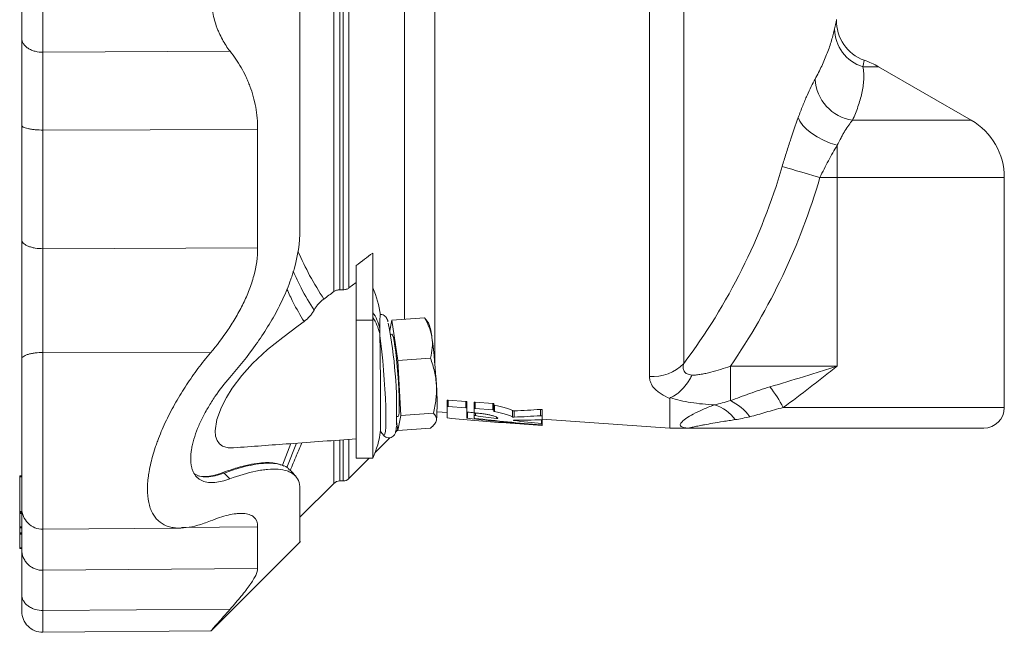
# Model space of a CAD drawing. Header units: millimetres. Extents: x 142 to 788, y -48 to 638.
# Tile 1 of 6: x 148 to 387, y -48 to 100. Entities that reach past the tile are written whole.
import ezdxf

# ---------------------------------------------------------------- set-up
doc = ezdxf.new("R2010")
doc.units = ezdxf.units.MM

msp = doc.modelspace()

# ---------------------------------------------------------------- linework, layer by layer
at = {"color": 8, "linetype": 'Continuous', "lineweight": 0}
for p, q in [((300.99, 13.7), (300.99, 205.97)), ((309.32, 202.63), (309.32, 16.81)), ((249.02, 196.08), (249.02, 16.58)), ((241.64, 185.16), (241.64, 27.51)), ((224.55, 34.25), (224.55, 178.42)), ((225.97, 177.98), (225.97, 34.69)), ((226.78, 34.69), (226.78, 177.98)), ((228.2, 177.54), (228.2, 35.13)), ((154.08, 92.26), (199.39, 92.52)), ((154.08, 73.4), (206.08, 73.5)), ((346.45, 61.9), (346.45, 69.7)), ((346.45, 61.9), (342.29, 61.9)), ((346.45, 61.9), (346.45, 16.16)), ((154.08, 44.64), (206.08, 44.83)), ((229.95, 27.35), (233.95, 27.35)), ((154.08, 19.48), (194.63, 19.37)), ((320.58, 16.16), (346.45, 16.16)), ((320.58, 7.82), (320.58, 16.16)), ((252.19, 6.39), (252.19, 7.94)), ((256.51, 6.08), (256.51, 7.63)), ((258.76, 5.91), (258.76, 7.46)), ((256.89, 3.52), (256.89, 5.03)), ((258.85, 4.17), (258.85, 4.8)), ((263.08, 5.6), (263.08, 7.15)), ((263.44, 5.15), (263.44, 6.69)), ((267.85, 3.86), (267.85, 5.39)), ((268.2, 3.82), (268.2, 5.34)), ((274.62, 4.15), (274.62, 5.69)), ((263.91, 3.51), (263.91, 3.82)), ((268.17, 2.99), (268.17, 3.04)), ((274.84, 2.23), (274.84, 3.17)), ((274.84, 1.83), (274.84, 1.9)), ((224.55, -12.25), (224.55, -1.92)), ((225.97, -1.87), (225.97, -11.67)), ((226.78, -11.67), (226.78, -1.81)), ((228.2, -1.73), (228.2, -11.08)), ((212.08, -7.87), (214.14, -2.61)), ((213.12, -8.37), (215.49, -2.51)), ((148.44, -10.67), (148.95, -10.67)), ((197.99, -9.75), (197.63, -9.62)), ((148.44, -19.08), (148.95, -19.08)), ((148.44, -19.51), (148.95, -19.51)), ((148.44, -22.81), (148.95, -22.81)), ((187.6, -22.95), (206.08, -22.8)), ((148.44, -24.23), (148.95, -24.23)), ((148.44, -24.53), (148.95, -24.53)), ((148.44, -27.83), (148.95, -27.83)), ((154.08, -33.32), (206.08, -32.88)), ((154.08, -43.05), (199.39, -42.75))]:
    msp.add_line(p, q, dxfattribs=at)
at = {"color": 7, "linetype": 'Continuous', "lineweight": 15}
for p, q in [((378.95, 75.76), (356.45, 88.75)), ((386.95, 6.14), (386.95, 61.9)), ((233.95, 43.58), (233.95, 27.35)), ((229.95, 40.55), (229.95, 27.35)), ((228.2, 35.13), (229.95, 36.44)), ((225.97, 34.69), (226.78, 34.69)), ((229.95, 27.35), (229.95, -6.16)), ((233.95, 27.35), (233.95, -6.16)), ((238.62, 27.28), (238.12, 24.8)), ((238.62, 27.28), (246.5, 27.87)), ((240.06, 17.54), (238.62, 27.28)), ((246.86, 27.38), (246.5, 27.87)), ((247.52, 26.47), (246.9, 27.4)), ((238.6, 23.9), (238.27, 23.87)), ((240.06, 17.54), (247.95, 18.13)), ((240.79, 4.18), (240.06, 17.54)), ((251.95, 6.35), (251.95, 7.89)), ((256.51, 7.63), (252.19, 7.94)), ((256.75, 6), (256.75, 7.55)), ((258.52, 5.87), (258.52, 7.42)), ((263.08, 7.15), (258.76, 7.46)), ((305.95, 8.34), (305.95, 1.14)), ((249.53, 5.08), (251.95, 4.91)), ((251.95, 3.63), (251.95, 6.35)), ((252.19, 6.39), (256.51, 6.08)), ((256.75, 6), (256.75, 3.55)), ((258.52, 4.87), (258.52, 5.87)), ((258.52, 4.16), (258.52, 4.87)), ((258.76, 5.91), (263.08, 5.6)), ((263.32, 5.53), (263.32, 7.08)), ((263.32, 5.53), (263.32, 5.2)), ((274.99, 4.08), (274.99, 5.62)), ((239.73, 2.79), (240.06, 0.57)), ((239.75, 3.93), (240.08, 3.95)), ((240.06, 0.57), (240.79, 4.18)), ((240.79, 4.18), (248.67, 4.77)), ((249.22, 2.6), (249.29, 2.73)), ((249.29, 2.73), (249.38, 3.04)), ((258.52, 3.55), (258.52, 4.16)), ((274.99, 4.08), (274.99, 3.2)), ((274.99, 3.3), (305.95, 1.14)), ((274.99, 2.2), (274.99, 3.2)), ((239.48, 0.2), (240.04, 0.76)), ((240.06, 0.57), (247.95, 1.16)), ((267.37, 2.33), (274.99, 1.8)), ((274.99, 2.2), (274.99, 1.9)), ((274.99, 1.82), (274.99, 1.9)), ((274.99, 1.82), (274.99, 1.8)), ((305.95, 1.14), (310.95, 1.14)), ((234.55, -4.73), (238.08, -1.2)), ((228.2, -11.08), (233.12, -6.16)), ((229.95, -6.16), (233.95, -6.16)), ((211.74, -7.73), (211.31, -7.59)), ((211.51, -7.72), (212.08, -7.87)), ((212.08, -7.87), (212.44, -8.08)), ((148.44, -10.42), (148.95, -10.42)), ((148.44, -10.67), (148.44, -19.08)), ((199.32, -11.15), (197.99, -9.75)), ((225.97, -11.67), (226.78, -11.67)), ((216.33, -20.47), (224.55, -12.25)), ((148.44, -19.33), (148.95, -19.33)), ((148.44, -19.51), (148.44, -22.81)), ((148.44, -23), (148.95, -23)), ((148.44, -23.01), (148.44, -24.23)), ((154.08, -23.37), (187.37, -23.08)), ((148.44, -24.35), (148.95, -24.35)), ((148.44, -24.53), (148.44, -27.83)), ((148.44, -28.01), (148.95, -28.01)), ((194.8, -47.98), (216.42, -26.36)), ((154.08, -48.35), (194.8, -47.99))]:
    msp.add_line(p, q, dxfattribs=at)
at = {"color": 8, "linetype": 'Continuous', "lineweight": 0, "flags": 128}
for points in [[(345.83, 97.94), (346.05, 98.9), (346.2, 99.59), (346.29, 100.01), (346.32, 100.15)], [(353.03, 90.31), (353, 90.21), (352.94, 89.92), (352.83, 89.43), (352.68, 88.75)], [(352.68, 88.75), (354.1, 88.75), (355.23, 88.75), (356, 88.75), (356.4, 88.75), (356.45, 88.75)], [(337.04, 76.47), (337.45, 75.52), (338.14, 74.54), (339.08, 73.56), (340.26, 72.61), (341.63, 71.73), (343.15, 70.93), (344.77, 70.25), (346.45, 69.7)], [(350.18, 75.76), (353.51, 75.76), (356.76, 75.76), (359.91, 75.76), (362.9, 75.76), (365.72, 75.76), (368.33, 75.76), (370.71, 75.76), (372.82, 75.76), (374.65, 75.76), (376.17, 75.76), (377.38, 75.76), (378.25, 75.76), (378.77, 75.76), (378.95, 75.76)], [(333.14, 64.56), (333.71, 64.4), (334.49, 64.17), (335.47, 63.88), (336.62, 63.55), (337.91, 63.17), (339.31, 62.77), (340.78, 62.34), (342.29, 61.9)], [(386.95, 61.9), (386.9, 61.9), (386.53, 61.9), (385.8, 61.9), (384.72, 61.9), (383.29, 61.9), (381.52, 61.9), (379.44, 61.9), (377.05, 61.9), (374.39, 61.9), (371.48, 61.9), (368.34, 61.9), (365, 61.9), (361.5, 61.9), (357.86, 61.9), (354.11, 61.9), (350.3, 61.9), (346.45, 61.9)], [(236.57, -0.59), (236.57, -0.59), (236.75, -0.65), (236.9, -0.32), (237.01, 0.37), (237.09, 1.4), (237.13, 2.76), (237.13, 4.41), (237.09, 6.3), (237.01, 8.38), (236.9, 10.6), (236.75, 12.89), (236.57, 15.21), (236.37, 17.49), (236.15, 19.67), (235.92, 21.69), (235.68, 23.5)], [(333.4, 6.14), (337.1, 6.14), (340.87, 6.14), (344.7, 6.14), (348.55, 6.14), (352.37, 6.14), (356.14, 6.14), (359.82, 6.14), (363.39, 6.14), (366.8, 6.14), (370.03, 6.14), (373.04, 6.14), (375.82, 6.14), (378.33, 6.14), (380.55, 6.14), (382.47, 6.14), (384.06, 6.14), (385.31, 6.14), (386.22, 6.14), (386.76, 6.14), (386.95, 6.14)]]:
    msp.add_lwpolyline(points, dxfattribs=at)
at = {"color": 7, "linetype": 'Continuous', "lineweight": 15, "flags": 128}
for points in [[(200.23, -3.6), (198.91, -3.6), (197.6, -3.21), (196.84, -2.66), (196.25, -1.86), (195.89, -0.79), (195.78, 0.53), (196.22, 3.26), (197.34, 6.25), (198.54, 8.56), (199.94, 10.8), (202.28, 13.94), (204.83, 16.81), (208.44, 20.19), (212.17, 23.15), (215.92, 25.94), (217.31, 26.97), (217.31, 26.97)], [(239.34, 21), (239.14, 22.2), (238.95, 23.1), (238.77, 23.68), (238.62, 23.9), (238.6, 23.9)], [(240.08, 3.95), (240.13, 3.98), (240.24, 4.3), (240.33, 4.97), (240.37, 5.96), (240.38, 7.24), (240.36, 8.76), (240.29, 10.47), (240.19, 12.3), (240.06, 14.19), (239.9, 16.07), (239.73, 17.88), (239.54, 19.54), (239.34, 21)], [(381.95, 1.14), (381.9, 1.14), (381.55, 1.14), (380.85, 1.14), (379.8, 1.14), (378.43, 1.14), (376.74, 1.14), (374.74, 1.14), (372.47, 1.14), (369.94, 1.14), (367.17, 1.14), (364.2, 1.14), (361.05, 1.14), (357.75, 1.14), (354.35, 1.14), (350.86, 1.14), (347.33, 1.14), (343.79, 1.14), (340.28, 1.14), (336.83, 1.14), (333.48, 1.14), (330.25, 1.14), (327.19, 1.14), (324.31, 1.14), (321.66, 1.14), (319.25, 1.14), (317.11, 1.14), (315.27, 1.14), (313.73, 1.14), (312.52, 1.14), (311.65, 1.14), (311.12, 1.14), (310.95, 1.14)], [(215.17, -10.39), (214.57, -9.71), (213.9, -8.94)]]:
    msp.add_lwpolyline(points, dxfattribs=at)
at = {"color": 8, "linetype": 'Continuous', "lineweight": 0}
for centre, radius, start, end in [((355.52, 98.01), 9.69, 180.4109, 252.9185), ((351.81, 86.37), 10.74, 183.406, 261.253), ((189.58, 106.33), 149.51, 323.2172, 343.7771), ((189.58, 106.33), 159.04, 325.4586, 343.7771), ((223.9, 22.52), 12.1, 13.5687, 33.843), ((223.91, 21.25), 12.09, 13.404, 33.8485), ((301.78, 24.32), 10.65, 265.7668, 315.1273), ((303.56, -9.51), 33.7, 27.667, 37.8047), ((314.94, -3.86), 12.97, 36.8405, 64.2043), ((313.95, -2.47), 9.66, 35.9421, 73.3081)]:
    msp.add_arc(centre, radius, start, end, dxfattribs=at)
at = {"color": 7, "linetype": 'Continuous', "lineweight": 15}
for centre, radius, start, end in [((356.32, 99.76), 10, 177.7416, 250.7911), ((346.45, 71.43), 20, 60, 70.7911), ((370.95, 61.9), 16, 0, 60), ((214.7, 26.12), 21.25, 6.699, 25.0576), ((128.52, 5.49), 111.23, 358.1296, 10.9431), ((236.83, 22.26), 11.49, 4.0649, 21.472), ((114.81, 4.7), 134.74, 2.905, 7.8401), ((199.7, 7.28), 49.86, 355.1184, 4.8816), ((381.95, 6.14), 5, 270, 0), ((214.7, 2.84), 21.25, 334.9424, 353.6865), ((256.02, 15.17), 25.03, 216.0495, 219.0317), ((225.97, -13.67), 2, 90, 135), ((226.78, -9.67), 2, 270, 315), ((154.04, -18.28), 5.09, 180, 270.5011), ((154.04, -43.26), 5.09, 180, 270.2946)]:
    msp.add_arc(centre, radius, start, end, dxfattribs=at)
for centre, major_axis, ratio, start_param, end_param in [((323.69, 106.33), (256.96, 0), 0.408268, 4.449435, 4.455971), ((257.72, 106.33), (159.83, 0), 0.633221, 4.778004, 4.818308), ((311.41, 106.33), (258.51, 0), 0.408268, 4.480894, 4.540657), ((324.32, 106.33), (260.69, 0), 0.408268, 4.450787, 4.521433), ((329.08, 106.33), (261.5, 0), 0.408268, 4.439745, 4.502721), ((341.99, 106.33), (263.68, 0), 0.408268, 4.391594, 4.411745), ((266.32, 106.33), (163.13, 0), 0.633221, 4.723523, 4.764882), ((341.99, 106.33), (263.68, 0), 0.408268, 4.428621, 4.454869), ((257.98, 106.33), (162.22, 0), 0.633221, 4.775416, 4.815117)]:
    msp.add_ellipse(centre, major_axis=major_axis, ratio=ratio, start_param=start_param, end_param=end_param, dxfattribs=at)
for points, knots in [([(216.33, 49.24), (216.33, 53.53), (216.33, 57.99), (216.33, 67.17), (216.33, 71.89), (216.33, 81.52), (216.33, 86.42), (216.33, 96.33), (216.33, 101.33), (216.33, 111.33), (216.33, 116.33), (216.33, 126.24), (216.33, 131.14), (216.33, 140.77), (216.33, 145.49), (216.33, 154.67), (216.33, 159.13), (216.33, 163.42)], [0, 0, 0, 0, 0.125, 0.125, 0.25, 0.25, 0.375, 0.375, 0.5, 0.5, 0.625, 0.625, 0.75, 0.75, 0.875, 0.875, 1, 1, 1, 1]), ([(199.39, 92.52), (198.71, 93.39), (198.09, 94.32), (197.25, 95.85), (196.98, 96.38), (196.62, 97.22), (196.5, 97.5), (196.27, 98.07), (196.16, 98.37), (195.65, 99.83), (195.34, 101.06), (195.07, 102.67), (195.02, 102.99), (194.94, 103.65), (194.9, 103.98), (194.82, 104.98), (194.79, 105.64), (194.79, 106.96), (194.81, 107.63), (194.92, 108.95), (195, 109.61), (195.33, 111.55), (195.64, 112.79), (196.15, 114.27), (196.26, 114.57), (196.49, 115.14), (196.61, 115.43), (196.97, 116.26), (197.24, 116.79), (198.08, 118.33), (198.71, 119.28), (199.39, 120.14)], [0, 0, 0, 0, 0.125, 0.125, 0.1875, 0.1875, 0.21875, 0.21875, 0.25, 0.25, 0.375, 0.375, 0.40625, 0.40625, 0.4375, 0.4375, 0.5, 0.5, 0.5625, 0.5625, 0.625, 0.625, 0.75, 0.75, 0.78125, 0.78125, 0.8125, 0.8125, 0.875, 0.875, 1, 1, 1, 1]), ([(148.95, 117.04), (148.95, 116.37), (148.95, 115.63), (148.95, 114.02), (148.95, 113.16), (148.95, 111.32), (148.95, 110.36), (148.95, 108.37), (148.95, 107.35), (148.95, 105.31), (148.95, 104.29), (148.95, 102.31), (148.95, 101.34), (148.95, 99.51), (148.95, 98.64), (148.95, 97.03), (148.95, 96.29), (148.95, 95.62)], [0, 0, 0, 0, 0.125, 0.125, 0.25, 0.25, 0.375, 0.375, 0.5, 0.5, 0.625, 0.625, 0.75, 0.75, 0.875, 0.875, 1, 1, 1, 1]), ([(148.95, 95.62), (148.95, 94.14), (148.95, 92.56), (148.95, 89.27), (148.95, 87.54), (148.95, 83.98), (148.95, 82.14), (148.95, 78.4), (148.95, 76.49), (148.95, 74.57)], [0, 0, 0, 0, 0.25, 0.25, 0.5, 0.5, 0.75, 0.75, 1, 1, 1, 1]), ([(199.39, 92.52), (200.37, 91.29), (201.27, 89.97), (202.49, 87.85), (202.87, 87.12), (203.4, 85.99), (203.57, 85.61), (203.9, 84.82), (204.06, 84.43), (204.81, 82.41), (205.28, 80.73), (205.76, 78.1), (205.88, 77.21), (206.04, 75.37), (206.08, 74.44), (206.08, 73.5)], [0, 0, 0, 0, 0.25, 0.25, 0.375, 0.375, 0.4375, 0.4375, 0.5, 0.5, 0.75, 0.75, 0.875, 0.875, 1, 1, 1, 1]), ([(154.08, 73.4), (153.48, 73.4), (152.83, 73.42), (151.88, 73.51), (151.57, 73.54), (150.98, 73.63), (150.7, 73.68), (150.2, 73.79), (149.98, 73.86), (149.59, 73.99), (149.43, 74.06), (149.06, 74.28), (148.95, 74.43), (148.95, 74.57)], [0, 0, 0, 0, 0.25, 0.25, 0.375, 0.375, 0.5, 0.5, 0.625, 0.625, 0.75, 0.75, 1, 1, 1, 1]), ([(148.95, 46.83), (148.95, 51.25), (148.95, 55.8), (148.95, 65.07), (148.95, 69.8), (148.95, 74.57)], [0, 0, 0, 0, 0.5, 0.5, 1, 1, 1, 1]), ([(206.08, 44.83), (206.08, 49.41), (206.08, 54.11), (206.08, 63.69), (206.08, 68.57), (206.08, 73.5)], [0, 0, 0, 0, 0.5, 0.5, 1, 1, 1, 1]), ([(199.32, 13.41), (201.55, 15.94), (203.66, 18.59), (206.14, 22.08), (206.63, 22.79), (207.58, 24.22), (208.05, 24.95), (209.41, 27.16), (210.27, 28.66), (211.84, 31.7), (212.57, 33.25), (213.54, 35.62), (213.84, 36.42), (214.27, 37.63), (214.4, 38.03), (214.66, 38.84), (214.78, 39.25), (215.83, 42.89), (216.33, 46.08), (216.33, 49.24)], [0, 0, 0, 0, 0.25, 0.25, 0.3125, 0.3125, 0.375, 0.375, 0.5, 0.5, 0.625, 0.625, 0.6875, 0.6875, 0.71875, 0.71875, 0.75, 0.75, 1, 1, 1, 1]), ([(154.08, 44.64), (153.48, 44.64), (152.83, 44.68), (151.88, 44.84), (151.57, 44.91), (150.98, 45.07), (150.7, 45.16), (150.2, 45.38), (149.98, 45.5), (149.59, 45.75), (149.43, 45.88), (149.06, 46.29), (148.95, 46.57), (148.95, 46.83)], [0, 0, 0, 0, 0.25, 0.25, 0.375, 0.375, 0.5, 0.5, 0.625, 0.625, 0.75, 0.75, 1, 1, 1, 1]), ([(148.95, 46.83), (148.95, 44.64), (148.95, 42.32), (148.95, 37.51), (148.95, 35.02), (148.95, 30.01), (148.95, 27.49), (148.95, 22.57), (148.95, 20.16), (148.95, 17.87)], [0, 0, 0, 0, 0.25, 0.25, 0.5, 0.5, 0.75, 0.75, 1, 1, 1, 1]), ([(206.08, 44.83), (206.08, 42.62), (205.76, 40.36), (204.99, 37.5), (204.82, 36.92), (204.45, 35.78), (204.25, 35.21), (203.6, 33.52), (203.12, 32.41), (202.32, 30.78), (202.05, 30.24), (201.47, 29.16), (201.17, 28.63), (200.25, 27.05), (199.61, 26.03), (197.6, 23.06), (196.16, 21.17), (194.63, 19.37)], [0, 0, 0, 0, 0.25, 0.25, 0.3125, 0.3125, 0.375, 0.375, 0.5, 0.5, 0.5625, 0.5625, 0.625, 0.625, 0.75, 0.75, 1, 1, 1, 1]), ([(225.97, 34.69), (225.83, 34.69), (225.7, 34.68), (225.45, 34.64), (225.32, 34.61), (225.08, 34.53), (224.96, 34.49), (224.75, 34.38), (224.64, 34.32), (224.55, 34.25)], [0, 0, 0, 0, 0.25, 0.25, 0.5, 0.5, 0.75, 0.75, 1, 1, 1, 1]), ([(228.2, 35.13), (228.11, 35.06), (228.01, 34.99), (227.79, 34.89), (227.67, 34.84), (227.43, 34.76), (227.31, 34.73), (227.05, 34.7), (226.92, 34.69), (226.78, 34.69)], [0, 0, 0, 0, 0.25, 0.25, 0.5, 0.5, 0.75, 0.75, 1, 1, 1, 1]), ([(222.12, 32.43), (221.6, 32.04), (221.14, 31.62), (220.54, 30.94), (220.36, 30.71), (220.02, 30.23), (219.87, 29.98), (219.74, 29.72)], [0, 0, 0, 0, 0.5, 0.5, 0.75, 0.75, 1, 1, 1, 1]), ([(219.74, 29.72), (219.6, 29.47), (219.45, 29.22), (219.11, 28.73), (218.92, 28.49), (218.3, 27.8), (217.83, 27.37), (217.31, 26.97)], [0, 0, 0, 0, 0.25, 0.25, 0.5, 0.5, 1, 1, 1, 1]), ([(235.66, 25.36), (235.67, 25.98), (235.68, 27.06), (235.72, 28.04), (235.75, 28.55), (235.77, 28.76), (235.78, 28.7), (235.78, 28.7)], [0, 0, 0, 0, 0.310786, 0.535283, 0.766225, 0.992861, 1, 1, 1, 1]), ([(237.65, 26.93), (237.6, 27.11), (237.5, 27.46), (237.31, 27.84), (236.98, 28.29), (236.48, 28.61), (236.01, 28.76), (235.79, 28.7), (235.78, 28.7)], [0, 0, 0, 0, 0.263889, 0.526953, 0.694903, 0.841655, 0.993428, 1, 1, 1, 1]), ([(248.29, 23.08), (248.23, 23.49), (248.14, 23.9), (247.92, 24.72), (247.79, 25.13), (247.33, 26.33), (246.94, 27.11), (246.5, 27.87)], [0, 0, 0, 0, 0.25, 0.25, 0.5, 0.5, 1, 1, 1, 1]), ([(235.68, 23.5), (235.69, 22.83), (235.72, 21.49), (235.75, 19.24), (235.78, 16.85), (235.81, 14.42), (235.83, 11.98), (235.84, 9.64), (235.85, 7.43), (235.86, 5.44), (235.86, 3.71), (235.85, 2.3), (235.84, 1.26), (235.83, 0.64), (235.82, 0.54), (235.81, 0.5)], [0, 0, 0, 0, 0.07709, 0.156373, 0.234159, 0.314192, 0.392159, 0.472369, 0.550649, 0.631183, 0.709747, 0.790586, 0.869215, 0.950136, 1, 1, 1, 1]), ([(247.95, 18.13), (248.15, 18.94), (248.3, 19.77), (248.43, 21.43), (248.41, 22.25), (248.29, 23.08)], [0, 0, 0, 0, 0.5, 0.5, 1, 1, 1, 1]), ([(194.63, 19.37), (193.6, 18.14), (192.59, 16.89), (190.66, 14.3), (189.73, 12.98), (187.94, 10.26), (187.08, 8.86), (185.86, 6.71), (185.46, 5.98), (184.69, 4.51), (184.32, 3.78), (183.27, 1.58), (182.64, 0.11), (181.93, -1.73), (181.79, -2.1), (181.53, -2.84), (181.4, -3.21), (181.03, -4.3), (180.81, -5.02), (180.22, -7.15), (179.91, -8.52), (179.65, -10.18), (179.61, -10.51), (179.53, -11.16), (179.49, -11.48), (179.41, -12.43), (179.39, -13.04), (179.38, -14.79), (179.48, -15.87), (179.78, -17.33), (179.91, -17.8), (180.21, -18.66), (180.38, -19.06), (180.78, -19.8), (180.99, -20.15), (181.47, -20.77), (181.74, -21.06), (182.59, -21.83), (183.22, -22.22), (184.27, -22.64), (184.64, -22.76), (185.4, -22.93), (185.8, -23), (187.03, -23.11), (187.89, -23.08), (189.69, -22.86), (190.62, -22.67), (192.58, -22.12), (193.59, -21.77), (194.63, -21.35)], [0, 0, 0, 0, 0.0625, 0.0625, 0.125, 0.125, 0.1875, 0.1875, 0.21875, 0.21875, 0.25, 0.25, 0.3125, 0.3125, 0.328125, 0.328125, 0.34375, 0.34375, 0.375, 0.375, 0.4375, 0.4375, 0.453125, 0.453125, 0.46875, 0.46875, 0.5, 0.5, 0.5625, 0.5625, 0.59375, 0.59375, 0.625, 0.625, 0.65625, 0.65625, 0.6875, 0.6875, 0.75, 0.75, 0.78125, 0.78125, 0.8125, 0.8125, 0.875, 0.875, 0.9375, 0.9375, 1, 1, 1, 1]), ([(148.95, -18.28), (148.95, -18.27), (148.95, -18.04), (148.95, -17.04), (148.95, -16.26), (148.95, -14.14), (148.95, -12.79), (148.95, -9.64), (148.95, -7.83), (148.95, -3.92), (148.95, -1.83), (148.95, 2.4), (148.95, 4.55), (148.95, 8.7), (148.95, 10.71), (148.95, 14.49), (148.95, 16.25), (148.95, 17.87)], [0, 0, 0, 0, 0.125, 0.125, 0.25, 0.25, 0.375, 0.375, 0.5, 0.5, 0.625, 0.625, 0.75, 0.75, 0.875, 0.875, 1, 1, 1, 1]), ([(247.95, 18.13), (248.33, 17.06), (248.66, 15.98), (249.15, 13.78), (249.31, 12.66), (249.38, 11.53)], [0, 0, 0, 0, 0.5, 0.5, 1, 1, 1, 1]), ([(189.86, -6.27), (189.86, -5.57), (189.93, -4.81), (190.12, -3.63), (190.2, -3.23), (190.39, -2.4), (190.51, -1.98), (190.88, -0.7), (191.18, 0.16), (191.71, 1.47), (191.9, 1.92), (192.3, 2.8), (192.5, 3.24), (193.16, 4.54), (193.63, 5.41), (194.39, 6.69), (194.65, 7.11), (195.19, 7.95), (195.46, 8.37), (196.85, 10.41), (198.05, 11.95), (199.32, 13.41)], [0, 0, 0, 0, 0.125, 0.125, 0.1875, 0.1875, 0.25, 0.25, 0.375, 0.375, 0.4375, 0.4375, 0.5, 0.5, 0.625, 0.625, 0.6875, 0.6875, 0.75, 0.75, 1, 1, 1, 1]), ([(306.11, 8.53), (306.6, 8.74), (307.08, 9.01), (307.79, 9.52), (308.03, 9.71), (308.5, 10.12), (308.72, 10.34), (309.39, 11.04), (309.81, 11.56), (310.4, 12.43), (310.59, 12.72), (310.86, 13.19), (310.95, 13.34), (311.12, 13.66), (311.21, 13.82), (311.29, 13.98)], [0, 0, 0, 0, 0.25, 0.25, 0.375, 0.375, 0.5, 0.5, 0.75, 0.75, 0.875, 0.875, 0.9375, 0.9375, 1, 1, 1, 1]), ([(249.38, 11.53), (249.41, 10.96), (249.41, 10.39), (249.38, 9.25), (249.33, 8.69), (249.15, 7), (248.94, 5.88), (248.67, 4.77)], [0, 0, 0, 0, 0.25, 0.25, 0.5, 0.5, 1, 1, 1, 1]), ([(252.19, 7.94), (252.12, 7.94), (252.06, 7.94), (251.97, 7.92), (251.95, 7.91), (251.95, 7.89)], [0, 0, 0, 0, 0.5, 0.5, 1, 1, 1, 1]), ([(256.75, 7.55), (256.75, 7.56), (256.72, 7.58), (256.63, 7.61), (256.57, 7.62), (256.51, 7.63)], [0, 0, 0, 0, 0.5, 0.5, 1, 1, 1, 1]), ([(258.76, 7.46), (258.69, 7.47), (258.63, 7.47), (258.54, 7.45), (258.52, 7.44), (258.52, 7.42)], [0, 0, 0, 0, 0.5, 0.5, 1, 1, 1, 1]), ([(306.11, 8.53), (306.05, 8.51), (306, 8.47), (305.95, 8.41), (305.95, 8.37), (305.95, 8.34)], [0, 0, 0, 0, 0.5, 0.5, 1, 1, 1, 1]), ([(251.95, 6.35), (251.95, 6.36), (251.97, 6.37), (252.06, 6.39), (252.12, 6.39), (252.19, 6.39)], [0, 0, 0, 0, 0.5, 0.5, 1, 1, 1, 1]), ([(256.51, 6.08), (256.57, 6.07), (256.63, 6.06), (256.72, 6.03), (256.75, 6.02), (256.75, 6)], [0, 0, 0, 0, 0.5, 0.5, 1, 1, 1, 1]), ([(258.52, 5.87), (258.52, 5.89), (258.54, 5.9), (258.63, 5.92), (258.69, 5.92), (258.76, 5.91)], [0, 0, 0, 0, 0.5, 0.5, 1, 1, 1, 1]), ([(258.77, 4.81), (258.7, 4.81), (258.64, 4.82), (258.54, 4.85), (258.52, 4.86), (258.52, 4.87)], [0, 0, 0, 0, 0.5, 0.5, 1, 1, 1, 1]), ([(264.24, 3.52), (264.25, 3.56), (264.23, 3.62), (264.11, 3.73), (264.01, 3.79), (263.75, 3.92), (263.58, 3.98), (263.29, 4.08), (263.19, 4.11), (262.96, 4.18), (262.84, 4.21), (262.45, 4.3), (262.18, 4.37), (261.57, 4.48), (261.25, 4.54), (260.57, 4.63), (260.23, 4.68), (259.5, 4.75), (259.13, 4.79), (258.77, 4.81)], [0, 0, 0, 0, 0.125, 0.125, 0.25, 0.25, 0.375, 0.375, 0.4375, 0.4375, 0.5, 0.5, 0.625, 0.625, 0.75, 0.75, 0.875, 0.875, 1, 1, 1, 1]), ([(263.32, 7.08), (263.32, 7.09), (263.29, 7.11), (263.2, 7.14), (263.14, 7.15), (263.08, 7.15)], [0, 0, 0, 0, 0.5, 0.5, 1, 1, 1, 1]), ([(263.08, 5.6), (263.14, 5.6), (263.2, 5.59), (263.29, 5.56), (263.32, 5.54), (263.32, 5.53)], [0, 0, 0, 0, 0.5, 0.5, 1, 1, 1, 1]), ([(267.85, 5.39), (267.63, 5.5), (267.38, 5.61), (266.79, 5.83), (266.45, 5.94), (265.7, 6.17), (265.29, 6.28), (264.41, 6.49), (263.94, 6.59), (263.44, 6.69)], [0, 0, 0, 0, 0.25, 0.25, 0.5, 0.5, 0.75, 0.75, 1, 1, 1, 1]), ([(263.44, 5.15), (263.94, 5.05), (264.41, 4.95), (265.3, 4.74), (265.7, 4.63), (266.26, 4.47), (266.44, 4.41), (266.78, 4.3), (266.94, 4.24), (267.38, 4.07), (267.64, 3.97), (267.85, 3.86)], [0, 0, 0, 0, 0.25, 0.25, 0.5, 0.5, 0.625, 0.625, 0.75, 0.75, 1, 1, 1, 1]), ([(268.2, 5.34), (268.14, 5.34), (268.06, 5.34), (267.93, 5.36), (267.87, 5.37), (267.85, 5.39)], [0, 0, 0, 0, 0.5, 0.5, 1, 1, 1, 1]), ([(274.99, 5.62), (274.99, 5.64), (274.94, 5.66), (274.79, 5.69), (274.69, 5.7), (274.62, 5.69)], [0, 0, 0, 0, 0.5, 0.5, 1, 1, 1, 1]), ([(249.38, 3.04), (249.35, 2.89), (249.29, 2.73), (249.13, 2.42), (249.03, 2.26), (248.66, 1.79), (248.33, 1.47), (247.95, 1.16)], [0, 0, 0, 0, 0.25, 0.25, 0.5, 0.5, 1, 1, 1, 1]), ([(248.67, 4.77), (248.94, 4.5), (249.15, 4.22), (249.4, 3.65), (249.44, 3.35), (249.38, 3.04)], [0, 0, 0, 0, 0.5, 0.5, 1, 1, 1, 1]), ([(252.09, 3.6), (252.05, 3.61), (252.01, 3.61), (251.96, 3.62), (251.95, 3.63), (251.95, 3.63)], [0, 0, 0, 0, 0.5, 0.5, 1, 1, 1, 1]), ([(256.75, 3.55), (256.75, 3.55), (256.76, 3.54), (256.81, 3.53), (256.85, 3.53), (256.89, 3.52)], [0, 0, 0, 0, 0.5, 0.5, 1, 1, 1, 1]), ([(258.52, 4.16), (258.52, 4.17), (258.56, 4.18), (258.69, 4.19), (258.78, 4.18), (258.85, 4.17)], [0, 0, 0, 0, 0.5, 0.5, 1, 1, 1, 1]), ([(258.66, 3.51), (258.62, 3.52), (258.58, 3.53), (258.53, 3.54), (258.52, 3.54), (258.52, 3.55)], [0, 0, 0, 0, 0.5, 0.5, 1, 1, 1, 1]), ([(263.91, 3.51), (263.98, 3.5), (264.06, 3.5), (264.19, 3.5), (264.24, 3.51), (264.24, 3.52)], [0, 0, 0, 0, 0.5, 0.5, 1, 1, 1, 1]), ([(267.85, 3.86), (267.87, 3.85), (267.93, 3.83), (268.06, 3.82), (268.14, 3.81), (268.2, 3.82)], [0, 0, 0, 0, 0.5, 0.5, 1, 1, 1, 1]), ([(268.13, 3.04), (268.09, 3.04), (268.06, 3.04), (268.03, 3.03), (268.02, 3.03), (268.03, 3.01), (268.09, 3), (268.17, 2.99)], [0, 0, 0, 0, 0.25, 0.25, 0.5, 0.5, 1, 1, 1, 1]), ([(274.62, 4.15), (274.69, 4.16), (274.79, 4.15), (274.94, 4.12), (274.99, 4.1), (274.99, 4.08)], [0, 0, 0, 0, 0.5, 0.5, 1, 1, 1, 1]), ([(236.55, -0.55), (236.55, -0.56), (236.61, -0.66), (236.85, -0.91), (237.38, -1.2), (238.08, -1.26), (238.7, -1.02), (239.1, -0.64), (239.33, -0.27), (239.47, 0.09), (239.59, 0.63), (239.66, 1.11), (239.68, 1.59), (239.69, 1.65)], [0, 0, 0, 0, 0.004093, 0.08446, 0.166344, 0.250835, 0.336446, 0.409841, 0.485869, 0.577721, 0.711614, 0.96587, 1, 1, 1, 1]), ([(267.37, 2.33), (267.37, 2.33), (267.38, 2.33), (267.35, 2.33), (267.3, 2.34), (267.25, 2.34), (267.23, 2.34)], [0, 0, 0, 0, 0.1447, 0.430072, 0.71569, 1, 1, 1, 1]), ([(274.99, 1.9), (274.99, 1.89), (274.94, 1.89), (274.81, 1.9), (274.73, 1.9), (274.65, 1.91)], [0, 0, 0, 0, 0.5, 0.5, 1, 1, 1, 1]), ([(274.84, 2.23), (274.88, 2.23), (274.92, 2.22), (274.97, 2.21), (274.99, 2.21), (274.99, 2.2)], [0, 0, 0, 0, 0.5, 0.5, 1, 1, 1, 1]), ([(274.84, 1.83), (274.88, 1.83), (274.92, 1.83), (274.97, 1.82), (274.99, 1.82), (274.99, 1.82)], [0, 0, 0, 0, 0.5, 0.5, 1, 1, 1, 1]), ([(200.23, -3.62), (204.76, -3.29), (214.67, -2.57), (224.57, -1.85), (229.95, -1.47)], [0, 0, 0, 0, 0.45762, 1, 1, 1, 1]), ([(189.86, -6.27), (189.86, -6.98), (189.93, -7.63), (190.12, -8.5), (190.2, -8.77), (190.39, -9.29), (190.51, -9.54), (190.88, -10.22), (191.18, -10.59), (191.71, -11.06), (191.9, -11.2), (192.3, -11.45), (192.5, -11.56), (193.16, -11.83), (193.63, -11.94), (194.39, -12.03), (194.65, -12.05), (195.19, -12.05), (195.46, -12.04), (196.85, -11.92), (198.05, -11.62), (199.32, -11.15)], [0, 0, 0, 0, 0.125, 0.125, 0.1875, 0.1875, 0.25, 0.25, 0.375, 0.375, 0.4375, 0.4375, 0.5, 0.5, 0.625, 0.625, 0.6875, 0.6875, 0.75, 0.75, 1, 1, 1, 1]), ([(197.63, -9.62), (198.81, -9.21), (200.98, -8.44), (203.94, -7.7), (207.04, -7.21), (209.51, -7.12), (210.78, -7.51), (211.09, -7.6)], [0, 0, 0, 0, 0.225231, 0.413604, 0.601928, 0.901184, 1, 1, 1, 1]), ([(197.99, -9.75), (199.17, -9.33), (201.34, -8.56), (204.3, -7.83), (206.95, -7.4), (209.39, -7.3), (211.57, -7.61), (213.13, -8.15), (213.67, -8.83), (213.82, -9.02)], [0, 0, 0, 0, 0.173669, 0.31945, 0.465194, 0.615928, 0.76658, 0.93224, 1, 1, 1, 1]), ([(199.32, -11.15), (201.55, -10.32), (203.66, -9.69), (206.14, -9.18), (206.63, -9.09), (207.58, -8.95), (208.05, -8.89), (209.41, -8.77), (210.27, -8.76), (211.84, -8.88), (212.57, -9.02), (213.54, -9.34), (213.84, -9.47), (214.27, -9.7), (214.4, -9.78), (214.66, -9.96), (214.78, -10.05), (215.83, -10.93), (216.33, -12.05), (216.33, -13.55)], [0, 0, 0, 0, 0.25, 0.25, 0.3125, 0.3125, 0.375, 0.375, 0.5, 0.5, 0.625, 0.625, 0.6875, 0.6875, 0.71875, 0.71875, 0.75, 0.75, 1, 1, 1, 1]), ([(148.44, -10.67), (148.44, -10.65), (148.44, -10.62), (148.44, -10.56), (148.44, -10.53), (148.44, -10.48), (148.44, -10.45), (148.44, -10.43), (148.44, -10.42), (148.44, -10.42)], [0, 0, 0, 0, 0.25, 0.25, 0.5, 0.5, 0.75, 0.75, 1, 1, 1, 1]), ([(190.8, -9.97), (191.2, -10.18), (192.07, -10.63), (193.77, -10.74), (195.77, -10.49), (197.24, -10), (197.99, -9.75)], [0, 0, 0, 0, 0.213648, 0.470714, 0.732912, 1, 1, 1, 1]), ([(191.62, -10.4), (191.62, -10.4), (192.12, -10.62), (193.4, -10.61), (195.38, -10.39), (196.88, -9.88), (197.63, -9.62)], [0, 0, 0, 0, 0.004949, 0.325335, 0.662522, 1, 1, 1, 1]), ([(216.33, -26.28), (216.33, -26.31), (216.33, -26.39), (216.33, -25.07), (216.33, -22.48), (216.33, -18.71), (216.33, -15.26), (216.33, -13.55)], [0, 0, 0, 0, 0.121981, 0.345026, 0.566388, 0.785032, 1, 1, 1, 1]), ([(148.44, -19.08), (148.44, -19.1), (148.44, -19.14), (148.44, -19.21), (148.44, -19.27), (148.44, -19.3), (148.44, -19.31), (148.44, -19.31)], [0, 0, 0, 0, 0.222711, 0.472944, 0.736301, 0.940201, 1, 1, 1, 1]), ([(148.95, -18.61), (148.95, -20.72), (148.95, -22.6), (148.95, -25.86), (148.95, -27.24), (148.95, -28.37)], [0, 0, 0, 0, 0.5, 0.5, 1, 1, 1, 1]), ([(148.44, -19.51), (148.44, -19.47), (148.44, -19.42), (148.44, -19.35), (148.44, -19.33), (148.44, -19.33)], [0, 0, 0, 0, 0.5, 0.5, 1, 1, 1, 1]), ([(206.08, -22.8), (206.08, -21.74), (205.76, -20.96), (204.99, -20.29), (204.82, -20.17), (204.45, -19.96), (204.25, -19.87), (203.6, -19.65), (203.12, -19.57), (202.32, -19.52), (202.05, -19.52), (201.47, -19.54), (201.17, -19.56), (200.25, -19.66), (199.61, -19.78), (197.6, -20.25), (196.16, -20.73), (194.63, -21.35)], [0, 0, 0, 0, 0.25, 0.25, 0.3125, 0.3125, 0.375, 0.375, 0.5, 0.5, 0.5625, 0.5625, 0.625, 0.625, 0.75, 0.75, 1, 1, 1, 1]), ([(148.44, -23), (148.44, -23), (148.44, -22.98), (148.44, -22.91), (148.44, -22.86), (148.44, -22.81)], [0, 0, 0, 0, 0.5, 0.5, 1, 1, 1, 1]), ([(206.08, -22.8), (206.08, -24.98), (206.08, -26.92), (206.08, -30.29), (206.08, -31.72), (206.08, -32.88)], [0, 0, 0, 0, 0.5, 0.5, 1, 1, 1, 1]), ([(148.44, -24.23), (148.44, -24.25), (148.44, -24.29), (148.44, -24.32), (148.44, -24.33), (148.44, -24.33)], [0, 0, 0, 0, 0.40475, 0.827478, 1, 1, 1, 1]), ([(148.44, -24.53), (148.44, -24.49), (148.44, -24.44), (148.44, -24.37), (148.44, -24.35), (148.44, -24.35)], [0, 0, 0, 0, 0.5, 0.5, 1, 1, 1, 1]), ([(148.44, -28.01), (148.44, -28.01), (148.44, -27.99), (148.44, -27.92), (148.44, -27.87), (148.44, -27.83)], [0, 0, 0, 0, 0.5, 0.5, 1, 1, 1, 1]), ([(154.08, -33.32), (153.48, -33.33), (152.83, -33.22), (151.88, -32.87), (151.57, -32.71), (150.98, -32.34), (150.7, -32.13), (150.2, -31.64), (149.98, -31.37), (149.59, -30.81), (149.43, -30.51), (149.06, -29.59), (148.95, -28.95), (148.95, -28.37)], [0, 0, 0, 0, 0.25, 0.25, 0.375, 0.375, 0.5, 0.5, 0.625, 0.625, 0.75, 0.75, 1, 1, 1, 1]), ([(148.95, -39.22), (148.95, -37.92), (148.95, -36.7), (148.95, -34.45), (148.95, -33.42), (148.95, -31.58), (148.95, -30.77), (148.95, -29.39), (148.95, -28.82), (148.95, -28.37)], [0, 0, 0, 0, 0.25, 0.25, 0.5, 0.5, 0.75, 0.75, 1, 1, 1, 1]), ([(199.39, -42.75), (200.37, -41.65), (201.27, -40.61), (202.49, -39.13), (202.87, -38.65), (203.4, -37.95), (203.57, -37.72), (203.9, -37.28), (204.06, -37.06), (204.81, -35.98), (205.28, -35.22), (205.76, -34.22), (205.88, -33.91), (206.04, -33.35), (206.08, -33.1), (206.08, -32.88)], [0, 0, 0, 0, 0.25, 0.25, 0.375, 0.375, 0.4375, 0.4375, 0.5, 0.5, 0.75, 0.75, 0.875, 0.875, 1, 1, 1, 1]), ([(148.95, -43.12), (148.95, -43.16), (148.95, -43.3), (148.95, -42.58), (148.95, -41.27), (148.95, -39.89), (148.95, -39.22)], [0, 0, 0, 0, 0.125061, 0.428498, 0.722018, 1, 1, 1, 1]), ([(199.39, -42.75), (198.86, -43.35), (197.77, -44.58), (196.46, -46.07), (195.46, -47.22), (194.88, -47.89), (194.82, -47.95), (194.8, -47.98)], [0, 0, 0, 0, 0.205187, 0.415287, 0.620788, 0.834102, 1, 1, 1, 1])]:
    msp.add_open_spline(points, degree=3, knots=knots, dxfattribs=at)
at = {"color": 8, "linetype": 'Continuous', "lineweight": 0}
for points, knots in [([(154.08, 120.4), (154.08, 119.52), (154.08, 118.55), (154.08, 116.44), (154.08, 115.29), (154.08, 112.89), (154.08, 111.62), (154.08, 109.01), (154.08, 107.67), (154.08, 104.99), (154.08, 103.65), (154.08, 101.05), (154.08, 99.78), (154.08, 97.37), (154.08, 96.23), (154.08, 94.12), (154.08, 93.14), (154.08, 92.26)], [0, 0, 0, 0, 0.125, 0.125, 0.25, 0.25, 0.375, 0.375, 0.5, 0.5, 0.625, 0.625, 0.75, 0.75, 0.875, 0.875, 1, 1, 1, 1]), ([(341.09, 85.73), (341.68, 86.8), (342.23, 87.86), (343.21, 89.98), (343.66, 91.03), (344.45, 93.1), (344.8, 94.12), (345.24, 95.61), (345.38, 96.09), (345.62, 97.04), (345.73, 97.5), (345.83, 97.94)], [0, 0, 0, 0, 0.25, 0.25, 0.5, 0.5, 0.75, 0.75, 0.875, 0.875, 1, 1, 1, 1]), ([(154.08, 92.26), (153.48, 92.26), (152.83, 92.33), (151.88, 92.57), (151.57, 92.67), (150.98, 92.92), (150.7, 93.07), (150.2, 93.4), (149.98, 93.58), (149.59, 93.97), (149.43, 94.17), (149.06, 94.79), (148.95, 95.22), (148.95, 95.62)], [0, 0, 0, 0, 0.25, 0.25, 0.375, 0.375, 0.5, 0.5, 0.625, 0.625, 0.75, 0.75, 1, 1, 1, 1]), ([(154.08, 73.4), (154.08, 75.12), (154.08, 76.83), (154.08, 80.19), (154.08, 81.83), (154.08, 85.02), (154.08, 86.57), (154.08, 89.52), (154.08, 90.93), (154.08, 92.26)], [0, 0, 0, 0, 0.25, 0.25, 0.5, 0.5, 0.75, 0.75, 1, 1, 1, 1]), ([(352.68, 88.75), (352.79, 88.24), (352.85, 87.72), (352.91, 86.67), (352.91, 86.14), (352.83, 84.53), (352.67, 83.45), (352.19, 81.27), (351.88, 80.17), (351.12, 77.97), (350.68, 76.86), (350.18, 75.76)], [0, 0, 0, 0, 0.125, 0.125, 0.25, 0.25, 0.5, 0.5, 0.75, 0.75, 1, 1, 1, 1]), ([(337.04, 76.47), (337.41, 77.45), (337.76, 78.37), (338.3, 79.7), (338.47, 80.14), (338.82, 80.97), (338.99, 81.37), (339.84, 83.31), (340.49, 84.63), (341.09, 85.73)], [0, 0, 0, 0, 0.25, 0.25, 0.375, 0.375, 0.5, 0.5, 1, 1, 1, 1]), ([(333.14, 64.56), (333.44, 65.61), (333.75, 66.65), (334.23, 68.19), (334.39, 68.7), (334.72, 69.72), (334.88, 70.23), (335.71, 72.74), (336.37, 74.66), (337.04, 76.47)], [0, 0, 0, 0, 0.25, 0.25, 0.375, 0.375, 0.5, 0.5, 1, 1, 1, 1]), ([(350.18, 75.76), (349.57, 75.05), (348.96, 74.19), (348.18, 72.92), (348.02, 72.66), (347.71, 72.11), (347.55, 71.83), (347.08, 70.95), (346.76, 70.34), (346.45, 69.7)], [0, 0, 0, 0, 0.5, 0.5, 0.625, 0.625, 0.75, 0.75, 1, 1, 1, 1]), ([(154.08, 44.64), (154.08, 49.23), (154.08, 53.94), (154.08, 63.56), (154.08, 68.45), (154.08, 73.4)], [0, 0, 0, 0, 0.5, 0.5, 1, 1, 1, 1]), ([(346.45, 69.7), (345.73, 68.51), (345.03, 67.26), (343.97, 65.29), (343.63, 64.63), (342.95, 63.28), (342.61, 62.59), (342.29, 61.9)], [0, 0, 0, 0, 0.5, 0.5, 0.75, 0.75, 1, 1, 1, 1]), ([(154.08, 19.48), (154.08, 21.47), (154.08, 23.57), (154.08, 27.85), (154.08, 30.03), (154.08, 34.38), (154.08, 36.55), (154.08, 40.73), (154.08, 42.74), (154.08, 44.64)], [0, 0, 0, 0, 0.25, 0.25, 0.5, 0.5, 0.75, 0.75, 1, 1, 1, 1]), ([(215.84, 43.99), (216.77, 41.99), (218.76, 37.71), (220.95, 34.26), (222.12, 32.43)], [0, 0, 0, 0, 0.468484, 1, 1, 1, 1]), ([(219.74, 29.72), (218.67, 31.46), (216.91, 34.32), (215.31, 37.79), (214.68, 39.16)], [0, 0, 0, 0, 0.606098, 1, 1, 1, 1]), ([(217.31, 26.97), (216.4, 28.51), (214.98, 30.91), (213.66, 33.76), (213.18, 34.79)], [0, 0, 0, 0, 0.637034, 1, 1, 1, 1]), ([(154.08, 19.48), (153.48, 19.48), (152.83, 19.45), (151.88, 19.33), (151.57, 19.28), (150.98, 19.16), (150.7, 19.09), (150.2, 18.94), (149.98, 18.85), (149.59, 18.66), (149.43, 18.56), (149.06, 18.26), (148.95, 18.06), (148.95, 17.87)], [0, 0, 0, 0, 0.25, 0.25, 0.375, 0.375, 0.5, 0.5, 0.625, 0.625, 0.75, 0.75, 1, 1, 1, 1]), ([(154.08, 19.48), (154.08, 17.85), (154.08, 14.45), (154.08, 8.93), (154.08, 3.55), (154.08, -1.45), (154.08, -5.91), (154.08, -10.12), (154.08, -13.93), (154.08, -17.2), (154.08, -19.8), (154.08, -21.73), (154.08, -22.97), (154.08, -23.53), (154.08, -23.36), (154.08, -23.36)], [0, 0, 0, 0, 0.082413, 0.1720086, 0.2683156, 0.3444308, 0.4231712, 0.5037645, 0.5853171, 0.6668698, 0.747463, 0.8262035, 0.9023187, 0.9986256, 1, 1, 1, 1]), ([(309.32, 16.81), (309.21, 16.46), (309.15, 16.12), (309.15, 15.47), (309.22, 15.18), (309.47, 14.79), (309.57, 14.67), (309.83, 14.46), (309.97, 14.37), (310.3, 14.22), (310.48, 14.16), (310.86, 14.05), (311.07, 14.01), (311.29, 13.98)], [0, 0, 0, 0, 0.25, 0.25, 0.5, 0.5, 0.625, 0.625, 0.75, 0.75, 0.875, 0.875, 1, 1, 1, 1]), ([(311.29, 13.98), (311.64, 13.98), (312.01, 14), (312.75, 14.08), (313.13, 14.13), (313.9, 14.26), (314.29, 14.34), (315.07, 14.51), (315.47, 14.6), (316.65, 14.91), (317.44, 15.13), (319.01, 15.62), (319.8, 15.88), (320.58, 16.16)], [0, 0, 0, 0, 0.125, 0.125, 0.25, 0.25, 0.375, 0.375, 0.5, 0.5, 0.75, 0.75, 1, 1, 1, 1]), ([(330.18, 11.15), (332.89, 11.94), (335.59, 12.77), (339.65, 14.03), (341.01, 14.45), (343.05, 15.09), (343.73, 15.3), (345.09, 15.73), (345.77, 15.94), (346.45, 16.16)], [0, 0, 0, 0, 0.5, 0.5, 0.75, 0.75, 0.875, 0.875, 1, 1, 1, 1]), ([(333.4, 6.14), (335.57, 7.73), (337.74, 9.38), (340.99, 11.89), (342.08, 12.74), (343.71, 14.01), (344.26, 14.44), (345.08, 15.08), (345.49, 15.4), (345.9, 15.73), (346.17, 15.94), (346.31, 16.05), (346.45, 16.16)], [0, 0, 0, 0, 0.5, 0.5, 0.75, 0.75, 0.875, 0.875, 0.9375, 0.96875, 0.96875, 1, 1, 1, 1]), ([(305.95, 8.34), (305.13, 8.68), (304.41, 9.04), (303.48, 9.64), (303.19, 9.85), (302.66, 10.28), (302.42, 10.5), (301.8, 11.18), (301.49, 11.66), (301.19, 12.41), (301.11, 12.66), (301.02, 13.18), (300.99, 13.44), (300.99, 13.7)], [0, 0, 0, 0, 0.25, 0.25, 0.375, 0.375, 0.5, 0.5, 0.75, 0.75, 0.875, 0.875, 1, 1, 1, 1]), ([(320.58, 7.82), (321.35, 8.08), (322.11, 8.36), (323.67, 8.93), (324.46, 9.22), (326.86, 10.09), (328.5, 10.65), (330.18, 11.15)], [0, 0, 0, 0, 0.25, 0.25, 0.5, 0.5, 1, 1, 1, 1]), ([(316.72, 6.78), (315.75, 6.83), (314.79, 6.9), (312.88, 7.09), (311.93, 7.21), (310.13, 7.49), (309.27, 7.66), (307.62, 8.05), (306.83, 8.27), (306.11, 8.53)], [0, 0, 0, 0, 0.25, 0.25, 0.5, 0.5, 0.75, 0.75, 1, 1, 1, 1]), ([(316.72, 6.78), (317.36, 6.91), (318, 7.07), (319.28, 7.43), (319.93, 7.62), (320.58, 7.82)], [0, 0, 0, 0, 0.5, 0.5, 1, 1, 1, 1]), ([(316.72, 6.78), (316.21, 6.59), (315.72, 6.4), (314.77, 6.03), (314.32, 5.84), (313.03, 5.28), (312.27, 4.91), (310.96, 4.21), (310.4, 3.88), (309.71, 3.41), (309.5, 3.25), (309.14, 2.96), (309, 2.83), (308.63, 2.43), (308.49, 2.2), (308.45, 1.91), (308.46, 1.82), (308.53, 1.65), (308.6, 1.58), (308.87, 1.39), (309.15, 1.29), (309.71, 1.2), (309.93, 1.18), (310.4, 1.15), (310.66, 1.14), (310.95, 1.14)], [0, 0, 0, 0, 0.0625, 0.0625, 0.125, 0.125, 0.25, 0.25, 0.375, 0.375, 0.4375, 0.4375, 0.5, 0.5, 0.625, 0.625, 0.6875, 0.6875, 0.75, 0.75, 0.875, 0.875, 0.9375, 0.9375, 1, 1, 1, 1]), ([(333.4, 6.14), (331.94, 5.78), (330.54, 5.38), (328.52, 4.8), (327.86, 4.61), (326.57, 4.24), (325.94, 4.08), (325.32, 3.92)], [0, 0, 0, 0, 0.5, 0.5, 0.75, 0.75, 1, 1, 1, 1]), ([(321.77, 3.2), (321.25, 3.12), (320.75, 3.05), (319.78, 2.9), (319.31, 2.82), (317.95, 2.61), (317.12, 2.46), (315.6, 2.2), (314.92, 2.07), (313.99, 1.9), (313.71, 1.85), (313.17, 1.74), (312.92, 1.7), (312.23, 1.56), (311.85, 1.48), (311.39, 1.38), (311.26, 1.35), (311.04, 1.3), (310.94, 1.28), (310.73, 1.21), (310.66, 1.18), (310.68, 1.15), (310.78, 1.14), (310.95, 1.14)], [0, 0, 0, 0, 0.0625, 0.0625, 0.125, 0.125, 0.25, 0.25, 0.375, 0.375, 0.4375, 0.4375, 0.5, 0.5, 0.625, 0.625, 0.6875, 0.6875, 0.75, 0.75, 0.875, 0.875, 1, 1, 1, 1]), ([(325.32, 3.92), (324.71, 3.77), (324.11, 3.63), (322.93, 3.38), (322.35, 3.28), (321.77, 3.2)], [0, 0, 0, 0, 0.5, 0.5, 1, 1, 1, 1]), ([(216.75, -2.42), (216.33, -3.45), (215.34, -5.82), (214.45, -7.94), (213.94, -9.15)], [0, 0, 0, 0, 0.4313504, 1, 1, 1, 1]), ([(154.08, -23.21), (154.08, -25.39), (154.08, -27.34), (154.08, -30.72), (154.08, -32.15), (154.08, -33.32)], [0, 0, 0, 0, 0.5, 0.5, 1, 1, 1, 1]), ([(154.08, -33.32), (154.08, -33.73), (154.08, -34.24), (154.08, -35.48), (154.08, -36.2), (154.08, -37.85), (154.08, -38.77), (154.08, -40.79), (154.08, -41.88), (154.08, -43.05)], [0, 0, 0, 0, 0.25, 0.25, 0.5, 0.5, 0.75, 0.75, 1, 1, 1, 1]), ([(154.08, -43.05), (153.48, -43.05), (152.83, -42.97), (151.88, -42.7), (151.57, -42.58), (150.98, -42.29), (150.7, -42.13), (150.2, -41.75), (149.98, -41.55), (149.59, -41.11), (149.43, -40.87), (149.06, -40.16), (148.95, -39.68), (148.95, -39.22)], [0, 0, 0, 0, 0.25, 0.25, 0.375, 0.375, 0.5, 0.5, 0.625, 0.625, 0.75, 0.75, 1, 1, 1, 1]), ([(154.08, -43.05), (154.08, -43.89), (154.08, -45.61), (154.08, -47.33), (154.08, -48.29), (154.08, -48.25), (154.08, -48.23)], [0, 0, 0, 0, 0.2648641, 0.5440936, 0.8328915, 1, 1, 1, 1])]:
    msp.add_open_spline(points, degree=3, knots=knots, dxfattribs=at)
at = {"color": 7, "linetype": 'Continuous', "lineweight": 15}
for points in [[(229.95, 40.55), (231.28, 41.56), (232.61, 42.57), (233.95, 43.58)], [(222.12, 32.43), (222.93, 33.03), (223.74, 33.64), (224.55, 34.25)], [(235.67, 24.05), (235.66, 24.52), (235.65, 24.95), (235.66, 25.36)], [(235.67, 24.05), (235.67, 23.87), (235.67, 23.69), (235.68, 23.5)], [(263.44, 6.69), (263.37, 6.7), (263.32, 6.73), (263.32, 6.75)], [(263.32, 5.2), (263.32, 5.18), (263.37, 5.16), (263.44, 5.15)], [(274.99, 3.2), (274.99, 3.19), (274.94, 3.18), (274.87, 3.18)]]:
    msp.add_open_spline(points, degree=3, dxfattribs=at)

doc.saveas('drawing.dxf')
